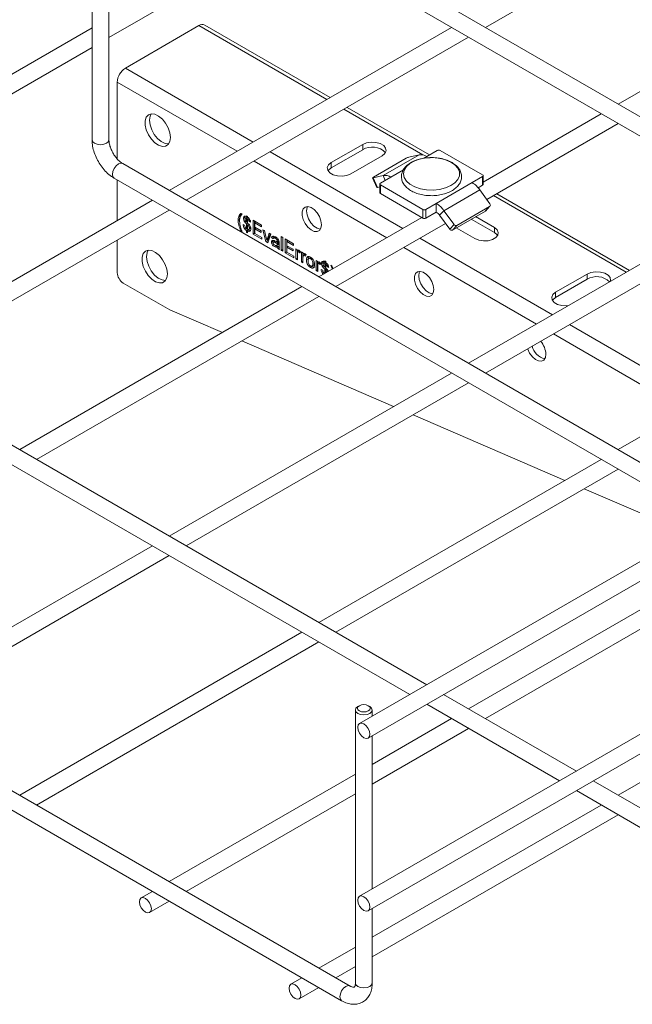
# Model space of a CAD drawing. Header units: millimetres. Extents: x 328 to 1395, y -1100 to 619.
# Tile 2 of 15: x 527 to 672, y -939 to -706. Entities that reach past the tile are written whole.
import ezdxf

# ---------------------------------------------------------------- set-up
doc = ezdxf.new("R2010")
doc.units = ezdxf.units.MM

msp = doc.modelspace()

# ---------------------------------------------------------------- linework, layer by layer
at = {"color": 7, "linetype": 'Continuous', "lineweight": 15}
for p, q in [((965.56, -665.69), (607.49, -872.4)), ((609.49, -875.87), (967.56, -669.16)), ((637.24, -707.98), (703.95, -669.47)), ((544.26, -670.03), (544.26, -734.51)), ((548.26, -734.51), (548.26, -670.03)), ((548.26, -710.38), (614.97, -671.87)), ((735.3, -687.57), (668.59, -726.08)), ((764.77, -781.61), (622.22, -699.31)), ((620.22, -702.77), (760.77, -783.92)), ((965.56, -706.52), (607.49, -913.23)), ((544.26, -708.07), (477.55, -746.58)), ((569.54, -707.54), (552.14, -717.59)), ((629.24, -707.98), (562.53, -746.49)), ((600.56, -724.54), (570.89, -707.41)), ((566.53, -748.8), (633.24, -710.29)), ((609.49, -916.7), (967.56, -709.98)), ((477.55, -751.2), (544.26, -712.69)), ((550.23, -720.89), (550.23, -739.04)), ((624.01, -738.08), (604.56, -726.85)), ((664.59, -728.39), (636.7, -744.49)), ((637.54, -748.63), (668.59, -730.7)), ((608.22, -735.63), (600.79, -739.91)), ((608.22, -736.85), (600.79, -741.14)), ((608.22, -736.85), (608.22, -735.63)), ((623.36, -738.45), (625.84, -737.02)), ((636.56, -742.8), (626.54, -737.02)), ((605.39, -742.57), (612.81, -738.28)), ((610.74, -743.37), (618.52, -738.88)), ((613.05, -742.96), (621.54, -738.06)), ((619.16, -738.61), (621.54, -738.06)), ((694.06, -822.43), (551.51, -740.13)), ((600.79, -741.14), (600.79, -739.91)), ((549.51, -743.59), (690.06, -824.74)), ((550.23, -744.01), (550.23, -753.59)), ((610.57, -743.51), (611.59, -745.77)), ((610.67, -743.51), (613.05, -742.96)), ((610.67, -743.51), (611.69, -745.77)), ((612.4, -744.78), (614.88, -743.35)), ((636.56, -743.21), (634.08, -744.64)), ((636.56, -745.25), (636.56, -743.21)), ((636.7, -745.05), (636.7, -743.01)), ((612.26, -745.64), (611.69, -745.77)), ((612.26, -744.98), (612.26, -747.02)), ((622.42, -750.97), (612.4, -745.19)), ((612.4, -745.19), (612.4, -747.23)), ((625.6, -749.54), (634.08, -744.64)), ((627.42, -751.26), (635.91, -746.36)), ((636.56, -745.25), (635.51, -745.86)), ((638.29, -749.65), (635.91, -746.36)), ((558.53, -748.8), (491.82, -787.31)), ((622.42, -753.01), (612.4, -747.23)), ((699.95, -748.8), (633.24, -787.31)), ((671.27, -765.36), (639.91, -747.26)), ((495.82, -789.62), (562.53, -751.11)), ((622.42, -753.01), (622.42, -750.97)), ((623.12, -750.97), (625.6, -749.54)), ((623.12, -750.97), (623.12, -753.01)), ((625.6, -751.58), (625.6, -749.54)), ((626.41, -752.34), (627.42, -751.26)), ((629.8, -754.55), (627.42, -751.26)), ((630.44, -754.75), (638.22, -750.26)), ((637.21, -751.35), (638.22, -750.26)), ((637.24, -789.62), (703.95, -751.11)), ((637.28, -751.29), (638.3, -750.2)), ((579.13, -753.36), (578.77, -753.56)), ((579.28, -752.46), (578.92, -752.67)), ((579.46, -751.89), (579.71, -752.04)), ((580.39, -752.87), (580.04, -753.07)), ((580.39, -752.87), (580.46, -752.58)), ((580.44, -753.11), (580.39, -752.87)), ((580.91, -752.8), (580.47, -753.05)), ((580.8, -752.5), (581.02, -752.62)), ((580.8, -752.66), (580.8, -752.5)), ((580.95, -752.58), (580.8, -752.66)), ((581.11, -752.87), (580.8, -753.04)), ((580.8, -753.97), (580.8, -753.04)), ((581.02, -752.62), (581.02, -752.79)), ((581.31, -753.04), (581.02, -753.21)), ((581.02, -753.21), (581.02, -754.17)), ((581.16, -753.13), (581.16, -752.91)), ((582.33, -753.54), (584.32, -754.7)), ((582.33, -756.81), (582.33, -753.54)), ((622.18, -752.87), (597.88, -766.9)), ((623.12, -753.01), (625.6, -751.58)), ((628.79, -755.64), (626.41, -752.34)), ((629.43, -755.84), (637.21, -751.35)), ((639.33, -756.45), (633.85, -753.28)), ((639.33, -755.22), (634.91, -752.67)), ((579.63, -755.94), (579.46, -756.04)), ((579.97, -754.53), (580.33, -754.7)), ((580.64, -753.79), (580.37, -753.94)), ((581.02, -753.84), (580.8, -753.97)), ((581.09, -754.23), (580.8, -754.4)), ((580.8, -755.55), (580.8, -754.4)), ((581.02, -755.43), (580.8, -755.55)), ((581.16, -755.77), (580.8, -755.97)), ((580.8, -756.39), (580.8, -755.97)), ((581.16, -755.77), (580.86, -755.52)), ((581.3, -754.43), (581.02, -754.6)), ((581.02, -754.6), (581.02, -755.68)), ((581.37, -755.85), (581.02, -756.06)), ((581.16, -754.52), (581.16, -754.29)), ((581.16, -755.98), (581.16, -755.77)), ((581.27, -755.71), (581.71, -755.46)), ((581.67, -753.67), (581.38, -753.84)), ((581.75, -754), (581.38, -753.84)), ((581.81, -755.16), (581.46, -755.37)), ((582.68, -756.61), (582.68, -753.75)), ((583.05, -753.96), (582.72, -754.15)), ((582.72, -754.15), (582.72, -755.16)), ((584.32, -755.07), (582.72, -754.15)), ((582.72, -755.16), (584.21, -756.01)), ((583.05, -755.34), (582.72, -755.53)), ((582.72, -755.53), (582.72, -756.66)), ((584.21, -756.39), (582.72, -755.53)), ((584.32, -754.7), (584.32, -755.07)), ((584.65, -755.76), (585.03, -755.98)), ((585.36, -758.56), (584.65, -755.76)), ((585.03, -755.98), (585.44, -757.65)), ((601.88, -769.21), (627.79, -754.26)), ((628.79, -755.64), (629.8, -754.55)), ((630.44, -754.75), (629.43, -755.84)), ((630.32, -755.32), (634.73, -757.87)), ((639.33, -756.45), (639.33, -755.22)), ((550.23, -758.21), (550.23, -765.91)), ((579.71, -756.18), (579.46, -756.04)), ((581.02, -756.27), (580.8, -756.39)), ((581.02, -756.52), (580.8, -756.39)), ((581.02, -756.06), (581.02, -756.52)), ((582.68, -756.61), (582.33, -756.81)), ((584.39, -758), (582.33, -756.81)), ((582.72, -756.63), (582.68, -756.61)), ((582.72, -756.66), (584.39, -757.63)), ((584.21, -756.01), (584.21, -756.39)), ((584.39, -757.63), (584.39, -758)), ((585.92, -758), (585.57, -758.21)), ((585.72, -758.36), (585.67, -758.15)), ((585.7, -757.83), (586.11, -756.61)), ((586.05, -757.62), (585.7, -757.83)), ((586.5, -756.83), (585.82, -758.83)), ((586.05, -757.62), (586.35, -756.75)), ((586.11, -756.61), (586.5, -756.83)), ((587.07, -757.42), (586.71, -757.63)), ((587.08, -757.88), (586.71, -757.63)), ((587.07, -757.42), (587.14, -757.27)), ((587.34, -757.61), (587.07, -757.42)), ((587.59, -757.47), (587.15, -757.72)), ((587.94, -757.59), (587.58, -757.79)), ((588.31, -757.93), (587.96, -758.14)), ((588.41, -758.31), (588.05, -758.51)), ((588.96, -757.38), (589.32, -757.58)), ((588.96, -760.64), (588.96, -757.38)), ((589.32, -757.58), (589.32, -760.85)), ((589.32, -760.44), (589.32, -757.58)), ((589.9, -757.92), (591.9, -759.07)), ((589.9, -761.19), (589.9, -757.92)), ((590.26, -760.98), (590.26, -758.12)), ((585.72, -758.36), (585.36, -758.56)), ((585.82, -758.83), (585.36, -758.56)), ((585.94, -758.49), (585.72, -758.36)), ((587.03, -758.49), (586.68, -758.69)), ((587.47, -758.51), (587.11, -758.72)), ((587.71, -759.55), (587.35, -759.75)), ((587.86, -758.6), (587.51, -758.8)), ((587.88, -759.51), (588.32, -759.25)), ((588.35, -759.2), (588, -759.41)), ((588.41, -758.41), (588.05, -758.61)), ((588.41, -758.78), (588.05, -758.99)), ((588.41, -758.9), (588.05, -759.11)), ((588.05, -759.11), (588.05, -758.99)), ((588.44, -759.64), (588.09, -759.85)), ((588.55, -760), (588.2, -760.2)), ((588.56, -760.41), (588.2, -760.2)), ((588.26, -759.26), (588.35, -759.2)), ((588.41, -758.9), (588.41, -758.78)), ((588.45, -758.8), (588.45, -759.31)), ((589.32, -760.44), (588.96, -760.64)), ((589.32, -760.85), (588.96, -760.64)), ((589.32, -760.44), (589.32, -760.44)), ((590.63, -758.34), (590.3, -758.53)), ((590.3, -758.53), (590.3, -759.53)), ((591.9, -759.45), (590.3, -758.53)), ((590.3, -759.53), (591.79, -760.39)), ((590.63, -759.72), (590.3, -759.91)), ((590.3, -759.91), (590.3, -761.04)), ((591.79, -760.77), (590.3, -759.91)), ((591.79, -760.39), (591.79, -760.77)), ((591.9, -759.07), (591.9, -759.45)), ((592.44, -760.26), (592.77, -760.45)), ((592.44, -762.65), (592.44, -760.26)), ((592.77, -760.45), (592.77, -760.79)), ((593.12, -760.58), (592.77, -760.79)), ((590.26, -760.98), (589.9, -761.19)), ((591.97, -762.38), (589.9, -761.19)), ((590.3, -761.01), (590.26, -760.98)), ((590.3, -761.04), (591.97, -762)), ((591.97, -762), (591.97, -762.38)), ((592.8, -762.45), (592.44, -762.65)), ((592.81, -762.86), (592.44, -762.65)), ((592.8, -762.45), (592.8, -760.77)), ((592.81, -762.45), (592.8, -762.45)), ((592.81, -761.59), (592.81, -762.86)), ((593.31, -760.8), (592.96, -761)), ((593.44, -760.87), (593.18, -761.02)), ((593.53, -760.96), (593.42, -761.26)), ((593.75, -761.02), (594.07, -761.21)), ((593.75, -763.4), (593.75, -761.02)), ((594.07, -761.21), (594.07, -761.54)), ((594.43, -761.33), (594.07, -761.54)), ((594.1, -763.2), (594.1, -761.52)), ((594.11, -762.35), (594.11, -763.61)), ((594.62, -761.55), (594.27, -761.76)), ((594.75, -761.62), (594.48, -761.78)), ((594.84, -761.72), (594.72, -762.01)), ((595.3, -762.7), (594.94, -762.9)), ((595.33, -763.02), (595.3, -762.7)), ((595.89, -762.32), (595.45, -762.57)), ((596.24, -762.38), (595.89, -762.59)), ((594.1, -763.2), (593.75, -763.4)), ((594.11, -763.61), (593.75, -763.4)), ((594.11, -763.21), (594.1, -763.2)), ((596.24, -764.48), (595.89, -764.68)), ((596.24, -764.48), (596.12, -764.38)), ((596.23, -764.37), (596.67, -764.12)), ((596.82, -763.56), (596.47, -763.77)), ((597.23, -763.03), (597.56, -763.22)), ((597.23, -765.41), (597.23, -763.03)), ((597.58, -765.21), (597.23, -765.41)), ((597.56, -763.22), (597.56, -763.55)), ((597.91, -763.34), (597.56, -763.55)), ((597.58, -765.21), (597.58, -763.53)), ((597.59, -765.22), (597.58, -765.21)), ((597.59, -764.36), (597.59, -765.62)), ((598.1, -763.56), (597.75, -763.77)), ((598.23, -763.63), (597.96, -763.79)), ((598.32, -763.73), (598.2, -764.02)), ((598.43, -765.18), (598.79, -765.35)), ((598.85, -763.52), (598.5, -763.73)), ((599.09, -764.44), (598.83, -764.59)), ((598.85, -763.52), (598.92, -763.23)), ((598.89, -763.77), (598.85, -763.52)), ((599.37, -763.45), (598.92, -763.71)), ((599.26, -763.15), (599.48, -763.28)), ((599.26, -763.32), (599.26, -763.15)), ((599.4, -763.24), (599.26, -763.32)), ((599.57, -763.52), (599.26, -763.7)), ((599.26, -764.62), (599.26, -763.7)), ((599.48, -764.5), (599.26, -764.62)), ((599.55, -764.89), (599.26, -765.05)), ((599.26, -766.11), (599.26, -765.05)), ((599.48, -763.28), (599.48, -763.45)), ((599.77, -763.7), (599.48, -763.86)), ((599.48, -763.86), (599.48, -764.82)), ((599.76, -765.09), (599.48, -765.25)), ((599.48, -765.25), (599.48, -765.98)), ((599.61, -763.79), (599.61, -763.56)), ((599.61, -765.17), (599.61, -764.95)), ((600.13, -764.32), (599.84, -764.49)), ((600.2, -764.66), (599.84, -764.49)), ((600.67, -764.14), (600.93, -764.28)), ((600.93, -764.28), (601.18, -764.85)), ((601.18, -764.85), (600.99, -764.96)), ((601.02, -765.09), (600.99, -764.96)), ((597.59, -765.62), (597.23, -765.41)), ((661.25, -766.24), (653.82, -770.53)), ((661.25, -767.47), (653.82, -771.75)), ((661.25, -767.47), (661.25, -766.24)), ((593.88, -769.21), (527.17, -807.72)), ((551.65, -768.36), (562.64, -774.71)), ((735.3, -769.21), (668.59, -807.72)), ((531.17, -810.03), (597.88, -771.52)), ((653.82, -771.75), (653.82, -770.53)), ((562.64, -774.71), (575.07, -780.07)), ((623.35, -863.25), (480.8, -780.95)), ((579.65, -782.05), (615.54, -797.53)), ((478.8, -784.42), (619.35, -865.56)), ((629.24, -789.62), (562.53, -828.13)), ((566.53, -830.44), (633.24, -791.93)), ((620.12, -799.51), (656, -814.99)), ((664.59, -810.03), (597.88, -848.54)), ((601.88, -850.85), (668.59, -812.34)), ((660.58, -816.97), (685.15, -827.57)), ((605.25, -934.44), (410.09, -821.77)), ((408.09, -825.24), (603.25, -937.9)), ((558.53, -830.44), (491.82, -868.95)), ((495.82, -871.26), (562.53, -832.75)), ((677.2, -843.58), (633.24, -868.95)), ((637.24, -871.26), (677.2, -848.19)), ((593.88, -850.85), (527.17, -889.36)), ((531.17, -891.67), (597.88, -853.16)), ((658.71, -883.66), (627.35, -865.56)), ((606.49, -869.24), (606.49, -933.72)), ((607.43, -868.22), (607.07, -868.42)), ((609.9, -868.42), (609.55, -868.22)), ((610.49, -870.67), (610.49, -869.24)), ((623.35, -867.87), (654.71, -885.97)), ((629.24, -871.26), (610.49, -882.09)), ((610.49, -886.71), (633.24, -873.57)), ((610.49, -911.5), (610.49, -875.29)), ((606.49, -884.4), (562.53, -909.77)), ((675.96, -893.62), (662.71, -885.97)), ((677.2, -884.4), (668.59, -889.36)), ((658.71, -888.28), (673.96, -897.08)), ((566.53, -912.08), (606.49, -889.02)), ((664.59, -891.67), (610.49, -922.91)), ((610.49, -927.53), (668.59, -893.98)), ((558.53, -912.08), (555.87, -913.62)), ((557.87, -917.08), (562.53, -914.39)), ((610.49, -933.72), (610.49, -916.12)), ((606.49, -925.22), (597.88, -930.19)), ((601.88, -932.49), (606.49, -929.84)), ((593.88, -932.49), (591.23, -934.03)), ((593.23, -937.49), (597.88, -934.8))]:
    msp.add_line(p, q, dxfattribs=at)
at = {"color": 8, "linetype": 'Continuous', "lineweight": 15}
for p, q in [((599.77, -724.99), (569.54, -707.54)), ((582.37, -735.04), (552.14, -717.59)), ((578.55, -737.24), (550.23, -720.89)), ((622.42, -738.07), (603.77, -727.3)), ((617.73, -755.45), (586.37, -737.35)), ((613.91, -757.65), (582.55, -739.55)), ((622.62, -738.88), (623.36, -738.45)), ((614.88, -743.35), (617.86, -741.63)), ((613.05, -742.96), (613.57, -744.11)), ((670.48, -765.82), (639.12, -747.71)), ((653.08, -775.86), (621.73, -757.76)), ((649.27, -778.06), (617.91, -759.96)), ((688.44, -796.27), (657.08, -778.17)), ((684.62, -798.47), (653.27, -780.37))]:
    msp.add_line(p, q, dxfattribs=at)
at = {"color": 7, "linetype": 'Continuous', "lineweight": 15, "flags": 128}
for points in [[(562.78, -733.97), (562.65, -732.87), (562.26, -731.71), (561.65, -730.6), (560.88, -729.63), (560, -728.9), (559.11, -728.46), (558.28, -728.36), (557.58, -728.6), (557.07, -729.16), (556.81, -730), (556.81, -731.03), (557.07, -732.17), (557.58, -733.32), (558.28, -734.37), (559.11, -735.23), (560, -735.82), (560.88, -736.09), (561.65, -736.03), (562.26, -735.62), (562.65, -734.91), (562.78, -733.97)], [(558.25, -728.36), (557.97, -728.94), (557.84, -729.88)], [(557.84, -729.88), (557.97, -730.98), (558.36, -732.14), (558.97, -733.25), (559.74, -734.21), (560.62, -734.95), (561.51, -735.39), (562.34, -735.49), (562.37, -735.49)], [(612.81, -738.28), (613.46, -737.75), (613.75, -737.12), (613.65, -736.47), (613.18, -735.88), (612.38, -735.42), (611.36, -735.14), (610.23, -735.09), (609.14, -735.25), (608.22, -735.63)], [(617.84, -742.55), (618.02, -743.44), (618.55, -744.27), (619.4, -745.02), (620.52, -745.63), (621.85, -746.07), (623.33, -746.33), (624.87, -746.38), (626.38, -746.22), (627.8, -745.87), (629.04, -745.34), (630.03, -744.66), (630.72, -743.86), (631.07, -743), (631.07, -742.11), (630.72, -741.24), (630.03, -740.45), (629.04, -739.77), (627.8, -739.24), (626.38, -738.88), (624.87, -738.73), (623.33, -738.78), (621.85, -739.04), (620.52, -739.48), (619.4, -740.09), (618.55, -740.83), (618.02, -741.67), (617.84, -742.55)], [(600.79, -739.91), (600.14, -740.45), (599.85, -741.08), (599.95, -741.73), (600.43, -742.32), (601.23, -742.78), (602.25, -743.05), (603.37, -743.11), (604.46, -742.94), (605.39, -742.57)], [(600.79, -741.14), (600.14, -741.67), (600.02, -741.85)], [(610.74, -743.37), (610.67, -743.41), (610.62, -743.45), (610.59, -743.48), (610.57, -743.5), (610.57, -743.51), (610.59, -743.52), (610.62, -743.52), (610.67, -743.51)], [(611.69, -745.77), (611.64, -745.78), (611.6, -745.78), (611.59, -745.77), (611.59, -745.77)], [(598.49, -754.58), (598.37, -753.65), (598.01, -752.67), (597.45, -751.76), (596.76, -751.01), (596.01, -750.5), (595.27, -750.29), (594.64, -750.4), (594.17, -750.82), (593.93, -751.51), (593.93, -752.38), (594.17, -753.35), (594.64, -754.31), (595.27, -755.15), (596.01, -755.79), (596.76, -756.15), (597.45, -756.2), (598.01, -755.93), (598.37, -755.37), (598.49, -754.58)], [(595.19, -750.29), (595.08, -750.52), (594.96, -751.31)], [(594.96, -751.31), (595.08, -752.25), (595.44, -753.22), (596, -754.14), (596.69, -754.89), (597.45, -755.39), (598.18, -755.6), (598.26, -755.61)], [(637.28, -751.29), (637.27, -751.3), (637.21, -751.35)], [(634.73, -757.87), (635.66, -758.25), (636.75, -758.42), (637.87, -758.36), (638.9, -758.09), (639.69, -757.62), (640.17, -757.03), (640.27, -756.38), (639.98, -755.76), (639.33, -755.22)], [(640.1, -757.16), (639.98, -756.98), (639.33, -756.45)], [(562.08, -766.21), (561.94, -765.11), (561.56, -763.95), (560.95, -762.84), (560.17, -761.88), (559.3, -761.14), (558.4, -760.7), (557.57, -760.6), (556.87, -760.84), (556.37, -761.4), (556.1, -762.24), (556.1, -763.28), (556.37, -764.42), (556.87, -765.56), (557.57, -766.61), (558.4, -767.47), (559.3, -768.06), (560.17, -768.34), (560.95, -768.27), (561.56, -767.86), (561.94, -767.15), (562.08, -766.21)], [(557.55, -760.6), (557.26, -761.18), (557.13, -762.13)], [(557.13, -762.13), (557.26, -763.23), (557.65, -764.38), (558.26, -765.49), (559.04, -766.46), (559.91, -767.19), (560.8, -767.63), (561.64, -767.73), (561.66, -767.73)], [(625.01, -769.89), (624.89, -768.95), (624.53, -767.98), (623.97, -767.06), (623.28, -766.31), (622.52, -765.81), (621.79, -765.6), (621.16, -765.71), (620.69, -766.13), (620.45, -766.82), (620.45, -767.69), (620.69, -768.66), (621.16, -769.61), (621.79, -770.46), (622.52, -771.1), (623.28, -771.46), (623.97, -771.51), (624.53, -771.24), (624.89, -770.68), (625.01, -769.89)], [(621.71, -765.59), (621.6, -765.83), (621.47, -766.62)], [(621.47, -766.62), (621.6, -767.55), (621.96, -768.53), (622.52, -769.44), (623.21, -770.19), (623.96, -770.7), (624.7, -770.91), (624.78, -770.91)], [(666.72, -767.99), (666.79, -767.73), (666.69, -767.08), (666.21, -766.49), (665.41, -766.03), (664.39, -765.76), (663.26, -765.7), (662.17, -765.87), (661.25, -766.24)], [(653.82, -770.53), (653.18, -771.06), (652.89, -771.69), (652.98, -772.34), (653.46, -772.93), (654.26, -773.39), (655.28, -773.67), (656.41, -773.72), (656.85, -773.68)], [(653.82, -771.75), (653.18, -772.29), (653.05, -772.47)], [(647.18, -783.88), (647.21, -783.96), (647.67, -784.92), (648.31, -785.77), (649.04, -786.4), (649.79, -786.77), (650.49, -786.82), (651.04, -786.54), (651.4, -785.98), (651.53, -785.19)], [(609.9, -868.42), (610.34, -868.8), (610.49, -869.24), (610.34, -869.68), (609.9, -870.05), (609.25, -870.3), (608.49, -870.39), (607.72, -870.3), (607.08, -870.05), (606.64, -869.68), (606.49, -869.24), (606.64, -868.8), (607.07, -868.42)], [(609.55, -869.44), (609.88, -869.16), (609.99, -868.83), (609.88, -868.5), (609.55, -868.22), (609.06, -868.03), (608.49, -867.96), (607.92, -868.03), (607.43, -868.22), (607.1, -868.5), (606.99, -868.83), (607.1, -869.16), (607.43, -869.44), (607.92, -869.63), (608.49, -869.69), (609.06, -869.63), (609.55, -869.44)], [(607.08, -873.32), (607.18, -874.01), (607.49, -874.71), (607.95, -875.33), (608.49, -875.77), (609.03, -875.96), (609.49, -875.87), (609.8, -875.52), (609.9, -874.95), (609.8, -874.27), (609.49, -873.56), (609.03, -872.94), (608.49, -872.5), (607.95, -872.31), (607.49, -872.4), (607.18, -872.76), (607.08, -873.32)], [(555.46, -914.53), (555.56, -915.22), (555.87, -915.93), (556.33, -916.55), (556.87, -916.98), (557.41, -917.17), (557.87, -917.08), (558.18, -916.73), (558.28, -916.17), (558.18, -915.48), (557.87, -914.77), (557.41, -914.15), (556.87, -913.72), (556.33, -913.53), (555.87, -913.62), (555.56, -913.97), (555.46, -914.53)], [(607.08, -914.15), (607.18, -914.83), (607.49, -915.54), (607.95, -916.16), (608.49, -916.6), (609.03, -916.78), (609.49, -916.7), (609.8, -916.34), (609.9, -915.78), (609.8, -915.09), (609.49, -914.39), (609.03, -913.77), (608.49, -913.33), (607.95, -913.14), (607.49, -913.23), (607.18, -913.58), (607.08, -914.15)], [(590.81, -934.94), (590.92, -935.63), (591.23, -936.34), (591.68, -936.96), (592.23, -937.39), (592.77, -937.58), (593.23, -937.49), (593.53, -937.14), (593.64, -936.58), (593.53, -935.89), (593.23, -935.18), (592.77, -934.56), (592.23, -934.13), (591.68, -933.94), (591.23, -934.03), (590.92, -934.38), (590.81, -934.94)]]:
    msp.add_lwpolyline(points, dxfattribs=at)
at = {"color": 8, "linetype": 'Continuous', "lineweight": 15, "flags": 128}
for points in [[(548.26, -734.51), (548.11, -734.96), (547.68, -735.33), (547.03, -735.58), (546.26, -735.67), (545.5, -735.58), (544.85, -735.33), (544.42, -734.96), (544.26, -734.51)], [(551.51, -740.13), (551.05, -740.04), (550.51, -740.23), (549.97, -740.67), (549.51, -741.29), (549.2, -741.99), (549.09, -742.68), (549.2, -743.24), (549.51, -743.59), (549.51, -743.59)], [(605.25, -934.44), (604.79, -934.35), (604.25, -934.53), (603.71, -934.97), (603.25, -935.59), (602.94, -936.3), (602.83, -936.98), (602.94, -937.55), (603.25, -937.9), (603.25, -937.9)], [(606.49, -933.72), (606.64, -934.16), (607.08, -934.53), (607.72, -934.78), (608.49, -934.87), (609.25, -934.78), (609.9, -934.53), (610.34, -934.16), (610.49, -933.72)]]:
    msp.add_lwpolyline(points, dxfattribs=at)
at = {"color": 7, "linetype": 'Continuous', "lineweight": 15}
for centre, radius, start, end in [((570.33, -708.65), 1.36, 65.6939, 125.617), ((554.38, -721.08), 4.15, 122.6053, 177.3947), ((610.46, -740.51), 4.29, 43.3123, 121.535), ((626.19, -737.7), 0.769, 62.6098, 117.3897), ((619.92, -741.32), 2.81, 105.7277, 119.982), ((621.95, -740.6), 2.57, 56.6987, 99.2314), ((613.46, -745.5), 2.57, 56.6987, 99.2314), ((636.48, -743.01), 0.218, 290.7858, 69.2157), ((612.48, -744.98), 0.218, 110.7824, 249.2161), ((630.91, -749.84), 6.09, 34.8518, 58.6072), ((636.45, -745.02), 0.251, 294.3756, 354.3063), ((612.51, -747), 0.251, 185.6944, 245.6248), ((622.77, -750.29), 0.769, 242.6102, 297.3903), ((622.43, -754.74), 6.09, 34.8518, 58.6072), ((637.99, -749.93), 0.407, 305.5489, 42.3912), ((622.77, -752.33), 0.769, 242.6102, 297.3903), ((624.19, -753.89), 2.71, 34.8515, 58.6073), ((629.22, -755.36), 0.515, 212.2001, 293.697), ((630.24, -754.28), 0.515, 212.1996, 293.6977), ((553.3, -765.77), 3.07, 182.6055, 237.3945), ((663.5, -771.21), 4.37, 45.7108, 121.0951), ((652.06, -782.37), 3.93, 193.2873, 258.7204), ((646.45, -785.46), 5.08, 2.9675, 41.314)]:
    msp.add_arc(centre, radius, start, end, dxfattribs=at)
for points, knots in [([(544.26, -734.51), (544.27, -734.78), (544.29, -735.52), (544.53, -736.78), (545.03, -738.26), (545.74, -739.7), (546.62, -741.03), (547.66, -742.21), (548.64, -743.06), (549.28, -743.45), (549.51, -743.59)], [0, 0, 0, 0, 0.078191, 0.21875, 0.35881, 0.498375, 0.638011, 0.778539, 0.920922, 1, 1, 1, 1]), ([(551.51, -740.13), (551.39, -740.06), (551.06, -739.86), (550.46, -739.34), (549.76, -738.54), (549.14, -737.58), (548.66, -736.55), (548.36, -735.56), (548.27, -734.89), (548.27, -734.58), (548.26, -734.51)], [0, 0, 0, 0, 0.075196, 0.219809, 0.368046, 0.519288, 0.671622, 0.822591, 0.960106, 1, 1, 1, 1]), ([(617.38, -743.22), (617.39, -743.42), (617.42, -743.95), (617.74, -744.77), (618.37, -745.61), (619.25, -746.34), (620.37, -746.95), (621.69, -747.4), (623.13, -747.67), (624.63, -747.75), (626.13, -747.63), (627.56, -747.33), (628.86, -746.83), (629.98, -746.16), (630.82, -745.36), (631.37, -744.47), (631.62, -743.52), (631.56, -742.55), (631.19, -741.62), (630.55, -740.78), (629.65, -740.05), (628.51, -739.45), (627.19, -739.01), (625.74, -738.77), (624.67, -738.68), (624.12, -738.73), (624.07, -738.74)], [0, 0, 0, 0, 0.026003, 0.066905, 0.108369, 0.151758, 0.196871, 0.242629, 0.28829, 0.333828, 0.379375, 0.425076, 0.471102, 0.517627, 0.56459, 0.605515, 0.644924, 0.686753, 0.727674, 0.76923, 0.812747, 0.857934, 0.903693, 0.949344, 0.994878, 1, 1, 1, 1]), ([(624.07, -738.74), (623.63, -738.76), (622.68, -738.82), (621.32, -739.14), (620.02, -739.64), (618.92, -740.32), (618.09, -741.14), (617.57, -742.03), (617.39, -742.74), (617.38, -743.13), (617.38, -743.22)], [0, 0, 0, 0, 0.127733, 0.272157, 0.417646, 0.564738, 0.713098, 0.841963, 0.966107, 1, 1, 1, 1]), ([(578.77, -753.56), (578.78, -753.38), (578.79, -753.05), (578.88, -752.78), (578.92, -752.67)], [0, 0, 0, 0, 0.559869, 1, 1, 1, 1]), ([(579.46, -756.04), (579.25, -755.56), (578.87, -754.71), (578.8, -753.91), (578.77, -753.56)], [0, 0, 0, 0, 0.560146, 1, 1, 1, 1]), ([(578.92, -752.67), (579, -752.5), (579.15, -752.2), (579.37, -751.98), (579.46, -751.89)], [0, 0, 0, 0, 0.559773, 1, 1, 1, 1]), ([(579.13, -753.36), (579.13, -753.18), (579.15, -752.85), (579.24, -752.58), (579.28, -752.46)], [0, 0, 0, 0, 0.559869, 1, 1, 1, 1]), ([(579.22, -753.01), (579.19, -753.15), (579.14, -753.39), (579.14, -753.66), (579.13, -753.77)], [0, 0, 0, 0, 0.559966, 1, 1, 1, 1]), ([(579.4, -752.5), (579.36, -752.59), (579.29, -752.75), (579.24, -752.93), (579.22, -753.01)], [0, 0, 0, 0, 0.559946, 1, 1, 1, 1]), ([(579.28, -752.46), (579.35, -752.29), (579.43, -752.1), (579.56, -751.96), (579.57, -751.95)], [0, 0, 0, 0, 0.9256769, 1, 1, 1, 1]), ([(579.71, -752.04), (579.65, -752.12), (579.54, -752.27), (579.45, -752.43), (579.4, -752.5)], [0, 0, 0, 0, 0.560044, 1, 1, 1, 1]), ([(580.04, -753.07), (580.05, -752.94), (580.08, -752.7), (580.23, -752.61), (580.3, -752.58)], [0, 0, 0, 0, 0.5591619, 1, 1, 1, 1]), ([(580.37, -753.94), (580.32, -753.87), (580.21, -753.72), (580.07, -753.41), (580.05, -753.2), (580.04, -753.07)], [0, 0, 0, 0, 0.280486, 0.560929, 1, 1, 1, 1]), ([(580.3, -752.58), (580.38, -752.57), (580.54, -752.55), (580.72, -752.63), (580.8, -752.66)], [0, 0, 0, 0, 0.558526, 1, 1, 1, 1]), ([(580.8, -753.04), (580.75, -753.02), (580.63, -752.98), (580.5, -753.02), (580.42, -753.11), (580.41, -753.21), (580.4, -753.26)], [0, 0, 0, 0, 0.280407, 0.560012, 0.780028, 1, 1, 1, 1]), ([(580.4, -753.26), (580.41, -753.33), (580.42, -753.48), (580.57, -753.75), (580.71, -753.89), (580.8, -753.97)], [0, 0, 0, 0, 0.2799, 0.558716, 1, 1, 1, 1]), ([(581.04, -752.81), (581.02, -752.8), (580.96, -752.78), (580.91, -752.81), (580.87, -752.83)], [0, 0, 0, 0, 0.249915, 1, 1, 1, 1]), ([(581.02, -752.79), (581.11, -752.86), (581.28, -752.99), (581.42, -753.18), (581.48, -753.26)], [0, 0, 0, 0, 0.560274, 1, 1, 1, 1]), ([(581.38, -753.84), (581.37, -753.77), (581.35, -753.64), (581.23, -753.4), (581.1, -753.28), (581.02, -753.21)], [0, 0, 0, 0, 0.281282, 0.561364, 1, 1, 1, 1]), ([(581.48, -753.26), (581.56, -753.4), (581.69, -753.65), (581.73, -753.9), (581.75, -754)], [0, 0, 0, 0, 0.558673, 1, 1, 1, 1]), ([(579.13, -753.77), (579.17, -754.21), (579.24, -754.99), (579.57, -755.82), (579.71, -756.18)], [0, 0, 0, 0, 0.559137, 1, 1, 1, 1]), ([(580.8, -755.97), (580.68, -755.88), (580.44, -755.7), (580.16, -755.29), (580.01, -754.88), (579.98, -754.65), (579.97, -754.53)], [0, 0, 0, 0, 0.28078, 0.559079, 0.779311, 1, 1, 1, 1]), ([(580.33, -754.7), (580.34, -754.78), (580.37, -754.94), (580.44, -755.1), (580.47, -755.16)], [0, 0, 0, 0, 0.560784, 1, 1, 1, 1]), ([(580.8, -754.4), (580.72, -754.32), (580.57, -754.17), (580.43, -754.01), (580.37, -753.94)], [0, 0, 0, 0, 0.559919, 1, 1, 1, 1]), ([(580.47, -755.16), (580.52, -755.25), (580.62, -755.41), (580.75, -755.51), (580.8, -755.55)], [0, 0, 0, 0, 0.559542, 1, 1, 1, 1]), ([(581.02, -754.06), (580.98, -754.02), (580.94, -753.98), (580.89, -753.93), (580.89, -753.92)], [0, 0, 0, 0, 0.816555, 1, 1, 1, 1]), ([(581.02, -754.17), (581.08, -754.23), (581.2, -754.33), (581.31, -754.44), (581.36, -754.49)], [0, 0, 0, 0, 0.560094, 1, 1, 1, 1]), ([(581.46, -755.37), (581.45, -755.29), (581.44, -755.13), (581.27, -754.83), (581.12, -754.69), (581.02, -754.6)], [0, 0, 0, 0, 0.279985, 0.558655, 1, 1, 1, 1]), ([(581.02, -755.68), (581.09, -755.7), (581.22, -755.74), (581.36, -755.67), (581.44, -755.54), (581.45, -755.42), (581.46, -755.37)], [0, 0, 0, 0, 0.279865, 0.559613, 0.77964, 1, 1, 1, 1]), ([(581.82, -755.56), (581.81, -755.69), (581.78, -755.95), (581.57, -756.15), (581.3, -756.18), (581.11, -756.1), (581.02, -756.06)], [0, 0, 0, 0, 0.279803, 0.559261, 0.779432, 1, 1, 1, 1]), ([(581.36, -754.49), (581.43, -754.57), (581.58, -754.75), (581.77, -755.13), (581.8, -755.4), (581.82, -755.56)], [0, 0, 0, 0, 0.281044, 0.56147, 1, 1, 1, 1]), ([(581.73, -755.94), (581.7, -755.95), (581.6, -755.96), (581.47, -755.9), (581.37, -755.85)], [0, 0, 0, 0, 0.247009, 1, 1, 1, 1]), ([(581.66, -755.47), (581.68, -755.47), (581.74, -755.45), (581.76, -755.39), (581.78, -755.34)], [0, 0, 0, 0, 0.329395, 1, 1, 1, 1]), ([(585.44, -757.65), (585.47, -757.76), (585.51, -757.94), (585.55, -758.13), (585.57, -758.21)], [0, 0, 0, 0, 0.559977, 1, 1, 1, 1]), ([(585.57, -758.21), (585.59, -758.13), (585.63, -758), (585.68, -757.88), (585.7, -757.83)], [0, 0, 0, 0, 0.55999, 1, 1, 1, 1]), ([(585.92, -758), (585.95, -757.93), (585.99, -757.8), (586.03, -757.68), (586.05, -757.62)], [0, 0, 0, 0, 0.55999, 1, 1, 1, 1]), ([(586.68, -758.69), (586.68, -758.61), (586.7, -758.44), (586.86, -758.26), (587.04, -758.28), (587.16, -758.29)], [0, 0, 0, 0, 0.280459, 0.560981, 1, 1, 1, 1]), ([(586.71, -757.63), (586.75, -757.52), (586.81, -757.29), (587.17, -757.21), (587.47, -757.36), (587.65, -757.46)], [0, 0, 0, 0, 0.28043, 0.559303, 1, 1, 1, 1]), ([(587.03, -758.49), (587.03, -758.39), (587.03, -758.29), (587.09, -758.23), (587.09, -758.23)], [0, 0, 0, 0, 0.8581564, 1, 1, 1, 1]), ([(587.58, -757.79), (587.52, -757.76), (587.4, -757.69), (587.23, -757.66), (587.12, -757.75), (587.09, -757.83), (587.08, -757.88)], [0, 0, 0, 0, 0.2808572, 0.5597537, 0.7795037, 1, 1, 1, 1]), ([(587.16, -758.29), (587.21, -758.31), (587.31, -758.34), (587.41, -758.38), (587.46, -758.4)], [0, 0, 0, 0, 0.55992, 1, 1, 1, 1]), ([(587.7, -757.49), (587.65, -757.48), (587.59, -757.46), (587.56, -757.49), (587.55, -757.5)], [0, 0, 0, 0, 0.73119, 1, 1, 1, 1]), ([(587.96, -758.14), (587.9, -758.06), (587.78, -757.91), (587.64, -757.83), (587.58, -757.79)], [0, 0, 0, 0, 0.557871, 1, 1, 1, 1]), ([(587.65, -757.46), (587.84, -757.58), (588.1, -757.74), (588.37, -758.15), (588.42, -758.34), (588.44, -758.43)], [0, 0, 0, 0, 0.559253, 0.779193, 1, 1, 1, 1]), ([(588.05, -758.51), (588.05, -758.45), (588.05, -758.32), (587.99, -758.2), (587.96, -758.14)], [0, 0, 0, 0, 0.5619067, 1, 1, 1, 1]), ([(587.35, -759.75), (587.26, -759.69), (587.07, -759.57), (586.84, -759.28), (586.7, -758.96), (586.68, -758.78), (586.68, -758.69)], [0, 0, 0, 0, 0.280814, 0.559688, 0.779695, 1, 1, 1, 1]), ([(587.07, -758.76), (587.07, -758.76), (587.03, -758.67), (587.03, -758.57), (587.03, -758.49)], [0, 0, 0, 0, 0.021541, 1, 1, 1, 1]), ([(587.51, -758.8), (587.41, -758.76), (587.28, -758.7), (587.14, -758.7), (587.08, -758.73), (587.05, -758.79), (587.04, -758.85), (587.04, -758.88)], [0, 0, 0, 0, 0.50028, 0.625324, 0.750264, 0.875142, 1, 1, 1, 1]), ([(587.04, -758.88), (587.04, -758.92), (587.05, -759), (587.12, -759.13), (587.24, -759.3), (587.36, -759.37), (587.44, -759.43)], [0, 0, 0, 0, 0.1865645, 0.3734687, 0.5606114, 1, 1, 1, 1]), ([(588.09, -759.85), (587.97, -759.88), (587.75, -759.94), (587.47, -759.81), (587.35, -759.75)], [0, 0, 0, 0, 0.55997, 1, 1, 1, 1]), ([(587.44, -759.43), (587.56, -759.48), (587.79, -759.58), (587.94, -759.46), (588, -759.41)], [0, 0, 0, 0, 0.559758, 1, 1, 1, 1]), ([(587.46, -758.4), (587.57, -758.45), (587.77, -758.54), (587.97, -758.59), (588.05, -758.61)], [0, 0, 0, 0, 0.560185, 1, 1, 1, 1]), ([(587.86, -758.6), (587.76, -758.55), (587.63, -758.5), (587.5, -758.49), (587.48, -758.51), (587.47, -758.52)], [0, 0, 0, 0, 0.724839, 0.906011, 1, 1, 1, 1]), ([(588.05, -758.99), (587.95, -758.96), (587.78, -758.92), (587.59, -758.84), (587.51, -758.8)], [0, 0, 0, 0, 0.559759, 1, 1, 1, 1]), ([(588.44, -759.64), (588.32, -759.68), (588.1, -759.74), (587.83, -759.61), (587.71, -759.55)], [0, 0, 0, 0, 0.55997, 1, 1, 1, 1]), ([(588.41, -758.78), (588.31, -758.76), (588.13, -758.71), (587.94, -758.63), (587.86, -758.6)], [0, 0, 0, 0, 0.559759, 1, 1, 1, 1]), ([(588, -759.41), (588.02, -759.36), (588.05, -759.27), (588.05, -759.16), (588.05, -759.11)], [0, 0, 0, 0, 0.5589958, 1, 1, 1, 1]), ([(588.05, -758.61), (588.05, -758.59), (588.05, -758.56), (588.05, -758.53), (588.05, -758.51)], [0, 0, 0, 0, 0.560028, 1, 1, 1, 1]), ([(588.2, -760.2), (588.17, -760.13), (588.12, -760.01), (588.1, -759.9), (588.09, -759.85)], [0, 0, 0, 0, 0.5597066, 1, 1, 1, 1]), ([(588.35, -759.2), (588.37, -759.15), (588.41, -759.07), (588.41, -758.95), (588.41, -758.9)], [0, 0, 0, 0, 0.5589958, 1, 1, 1, 1]), ([(588.44, -758.43), (588.44, -758.5), (588.45, -758.63), (588.45, -758.75), (588.45, -758.8)], [0, 0, 0, 0, 0.5598119, 1, 1, 1, 1]), ([(588.45, -759.31), (588.45, -759.51), (588.43, -759.85), (588.52, -760.24), (588.56, -760.41)], [0, 0, 0, 0, 0.561532, 1, 1, 1, 1]), ([(592.77, -760.79), (592.82, -760.71), (592.9, -760.61), (593.07, -760.6), (593.15, -760.63), (593.19, -760.65)], [0, 0, 0, 0, 0.559604, 0.779774, 1, 1, 1, 1]), ([(592.86, -761.15), (592.84, -761.22), (592.81, -761.36), (592.81, -761.52), (592.81, -761.59)], [0, 0, 0, 0, 0.55988, 1, 1, 1, 1]), ([(593.18, -761.02), (593.14, -761), (593.05, -760.97), (592.93, -761), (592.89, -761.09), (592.86, -761.15)], [0, 0, 0, 0, 0.280303, 0.560905, 1, 1, 1, 1]), ([(593.42, -761.26), (593.38, -761.21), (593.3, -761.11), (593.22, -761.05), (593.18, -761.02)], [0, 0, 0, 0, 0.560114, 1, 1, 1, 1]), ([(593.19, -760.65), (593.26, -760.7), (593.38, -760.78), (593.48, -760.91), (593.53, -760.96)], [0, 0, 0, 0, 0.559548, 1, 1, 1, 1]), ([(594.07, -761.54), (594.13, -761.46), (594.2, -761.36), (594.37, -761.35), (594.46, -761.39), (594.5, -761.41)], [0, 0, 0, 0, 0.559603, 0.779774, 1, 1, 1, 1]), ([(594.17, -761.9), (594.15, -761.98), (594.12, -762.12), (594.11, -762.28), (594.11, -762.35)], [0, 0, 0, 0, 0.55988, 1, 1, 1, 1]), ([(594.48, -761.78), (594.44, -761.76), (594.36, -761.72), (594.23, -761.76), (594.19, -761.85), (594.17, -761.9)], [0, 0, 0, 0, 0.280304, 0.560906, 1, 1, 1, 1]), ([(594.72, -762.01), (594.68, -761.96), (594.61, -761.86), (594.52, -761.8), (594.48, -761.78)], [0, 0, 0, 0, 0.560114, 1, 1, 1, 1]), ([(594.5, -761.41), (594.56, -761.45), (594.68, -761.54), (594.79, -761.66), (594.84, -761.72)], [0, 0, 0, 0, 0.559548, 1, 1, 1, 1]), ([(594.94, -762.9), (594.95, -762.7), (594.97, -762.34), (595.17, -762.18), (595.26, -762.11)], [0, 0, 0, 0, 0.560962, 1, 1, 1, 1]), ([(595.89, -764.68), (595.74, -764.58), (595.43, -764.36), (595.1, -763.83), (594.96, -763.32), (594.95, -763.04), (594.94, -762.9)], [0, 0, 0, 0, 0.279616, 0.558369, 0.778859, 1, 1, 1, 1]), ([(595.26, -762.11), (595.36, -762.08), (595.55, -762.04), (595.79, -762.16), (595.89, -762.21)], [0, 0, 0, 0, 0.559032, 1, 1, 1, 1]), ([(595.3, -762.7), (595.3, -762.49), (595.29, -762.24), (595.42, -762.12), (595.44, -762.1)], [0, 0, 0, 0, 0.841891, 1, 1, 1, 1]), ([(595.89, -762.59), (595.82, -762.56), (595.69, -762.49), (595.52, -762.52), (595.33, -762.68), (595.32, -762.93), (595.31, -763.11)], [0, 0, 0, 0, 0.187136, 0.374025, 0.561098, 1, 1, 1, 1]), ([(596.01, -762.31), (595.96, -762.31), (595.9, -762.3), (595.86, -762.34), (595.85, -762.35)], [0, 0, 0, 0, 0.798891, 1, 1, 1, 1]), ([(595.89, -762.21), (596.04, -762.32), (596.33, -762.53), (596.66, -763.05), (596.81, -763.54), (596.82, -763.82), (596.83, -763.96)], [0, 0, 0, 0, 0.279555, 0.558603, 0.778992, 1, 1, 1, 1]), ([(596.47, -763.77), (596.46, -763.65), (596.45, -763.42), (596.33, -763.06), (596.12, -762.75), (595.97, -762.64), (595.89, -762.59)], [0, 0, 0, 0, 0.281063, 0.560318, 0.780176, 1, 1, 1, 1]), ([(595.31, -763.11), (595.31, -763.23), (595.32, -763.46), (595.44, -763.83), (595.65, -764.14), (595.81, -764.25), (595.89, -764.31)], [0, 0, 0, 0, 0.28113, 0.560385, 0.78016, 1, 1, 1, 1]), ([(595.89, -764.31), (595.96, -764.34), (596.09, -764.4), (596.26, -764.37), (596.44, -764.21), (596.46, -763.95), (596.47, -763.77)], [0, 0, 0, 0, 0.187044, 0.373943, 0.560982, 1, 1, 1, 1]), ([(596.83, -763.96), (596.83, -764.13), (596.82, -764.48), (596.59, -764.8), (596.25, -764.85), (596.01, -764.74), (595.89, -764.68)], [0, 0, 0, 0, 0.281034, 0.559513, 0.779602, 1, 1, 1, 1]), ([(596.91, -764.55), (596.91, -764.56), (596.84, -764.65), (596.59, -764.63), (596.36, -764.53), (596.24, -764.48)], [0, 0, 0, 0, 0.025655, 0.512487, 1, 1, 1, 1]), ([(596.63, -764.14), (596.66, -764.11), (596.81, -764), (596.81, -763.75), (596.82, -763.56)], [0, 0, 0, 0, 0.265965, 1, 1, 1, 1]), ([(597.56, -763.55), (597.61, -763.47), (597.69, -763.37), (597.85, -763.36), (597.94, -763.4), (597.98, -763.42)], [0, 0, 0, 0, 0.559601, 0.779775, 1, 1, 1, 1]), ([(597.65, -763.91), (597.63, -763.99), (597.6, -764.13), (597.59, -764.29), (597.59, -764.36)], [0, 0, 0, 0, 0.559881, 1, 1, 1, 1]), ([(597.96, -763.79), (597.92, -763.77), (597.84, -763.73), (597.72, -763.77), (597.67, -763.85), (597.65, -763.91)], [0, 0, 0, 0, 0.2803085, 0.5609052, 1, 1, 1, 1]), ([(598.2, -764.02), (598.16, -763.97), (598.09, -763.87), (598, -763.81), (597.96, -763.79)], [0, 0, 0, 0, 0.560114, 1, 1, 1, 1]), ([(597.98, -763.42), (598.04, -763.46), (598.16, -763.55), (598.27, -763.67), (598.32, -763.73)], [0, 0, 0, 0, 0.559545, 1, 1, 1, 1]), ([(598.9, -766.32), (598.8, -766.19), (598.61, -765.95), (598.46, -765.53), (598.44, -765.3), (598.43, -765.18)], [0, 0, 0, 0, 0.381834, 0.690597, 1, 1, 1, 1]), ([(598.5, -763.73), (598.51, -763.6), (598.53, -763.36), (598.69, -763.27), (598.75, -763.23)], [0, 0, 0, 0, 0.559162, 1, 1, 1, 1]), ([(598.83, -764.59), (598.77, -764.52), (598.66, -764.37), (598.53, -764.06), (598.51, -763.85), (598.5, -763.73)], [0, 0, 0, 0, 0.280486, 0.56093, 1, 1, 1, 1]), ([(598.75, -763.23), (598.84, -763.22), (599, -763.2), (599.18, -763.28), (599.26, -763.32)], [0, 0, 0, 0, 0.558529, 1, 1, 1, 1]), ([(599.26, -765.05), (599.18, -764.97), (599.03, -764.83), (598.89, -764.67), (598.83, -764.59)], [0, 0, 0, 0, 0.55992, 1, 1, 1, 1]), ([(599.26, -763.7), (599.2, -763.68), (599.09, -763.64), (598.96, -763.67), (598.87, -763.77), (598.87, -763.87), (598.86, -763.92)], [0, 0, 0, 0, 0.280405, 0.5600104, 0.7800286, 1, 1, 1, 1]), ([(598.86, -763.92), (598.87, -763.99), (598.88, -764.13), (599.03, -764.4), (599.17, -764.54), (599.26, -764.62)], [0, 0, 0, 0, 0.279901, 0.558715, 1, 1, 1, 1]), ([(599.5, -763.46), (599.48, -763.46), (599.41, -763.44), (599.36, -763.46), (599.32, -763.48)], [0, 0, 0, 0, 0.24991, 1, 1, 1, 1]), ([(599.48, -764.71), (599.44, -764.68), (599.39, -764.63), (599.35, -764.58), (599.34, -764.57)], [0, 0, 0, 0, 0.816555, 1, 1, 1, 1]), ([(599.48, -763.45), (599.57, -763.52), (599.74, -763.64), (599.88, -763.83), (599.94, -763.92)], [0, 0, 0, 0, 0.560275, 1, 1, 1, 1]), ([(599.84, -764.49), (599.83, -764.43), (599.81, -764.3), (599.69, -764.05), (599.56, -763.94), (599.48, -763.86)], [0, 0, 0, 0, 0.281282, 0.561364, 1, 1, 1, 1]), ([(599.48, -764.82), (599.54, -764.88), (599.65, -764.98), (599.77, -765.09), (599.81, -765.14)], [0, 0, 0, 0, 0.56009, 1, 1, 1, 1]), ([(599.86, -765.76), (599.83, -765.69), (599.73, -765.48), (599.58, -765.34), (599.48, -765.25)], [0, 0, 0, 0, 0.361668, 1, 1, 1, 1]), ([(599.81, -765.14), (599.89, -765.23), (600.01, -765.37), (600.09, -765.54), (600.13, -765.61)], [0, 0, 0, 0, 0.6144603, 1, 1, 1, 1]), ([(599.94, -763.92), (600.01, -764.05), (600.15, -764.3), (600.19, -764.55), (600.2, -764.66)], [0, 0, 0, 0, 0.558674, 1, 1, 1, 1]), ([(600.99, -764.96), (600.93, -764.81), (600.83, -764.53), (600.72, -764.26), (600.67, -764.14)], [0, 0, 0, 0, 0.559923, 1, 1, 1, 1]), ([(598.79, -765.35), (598.8, -765.44), (598.82, -765.59), (598.89, -765.75), (598.92, -765.82)], [0, 0, 0, 0, 0.560784, 1, 1, 1, 1]), ([(598.92, -765.82), (598.98, -765.91), (599.06, -766.04), (599.16, -766.12), (599.19, -766.15)], [0, 0, 0, 0, 0.688222, 1, 1, 1, 1]), ([(603.25, -937.9), (603.48, -938.03), (604.1, -938.36), (605.12, -938.68), (606.28, -938.79), (607.41, -938.61), (608.45, -938.14), (609.31, -937.38), (609.94, -936.44), (610.34, -935.34), (610.48, -934.4), (610.49, -933.85), (610.49, -933.72)], [0, 0, 0, 0, 0.071904, 0.189784, 0.300945, 0.40698, 0.521619, 0.630872, 0.738364, 0.848792, 0.965589, 1, 1, 1, 1]), ([(606.49, -933.72), (606.49, -933.84), (606.47, -934.19), (606.37, -934.58), (606.25, -934.75), (606.25, -934.72), (606.23, -934.75), (605.94, -934.74), (605.56, -934.61), (605.3, -934.47), (605.25, -934.44)], [0, 0, 0, 0, 0.075382, 0.217275, 0.362169, 0.520526, 0.685246, 0.823827, 0.959126, 1, 1, 1, 1])]:
    msp.add_open_spline(points, degree=3, knots=knots, dxfattribs=at)

doc.saveas('drawing.dxf')
